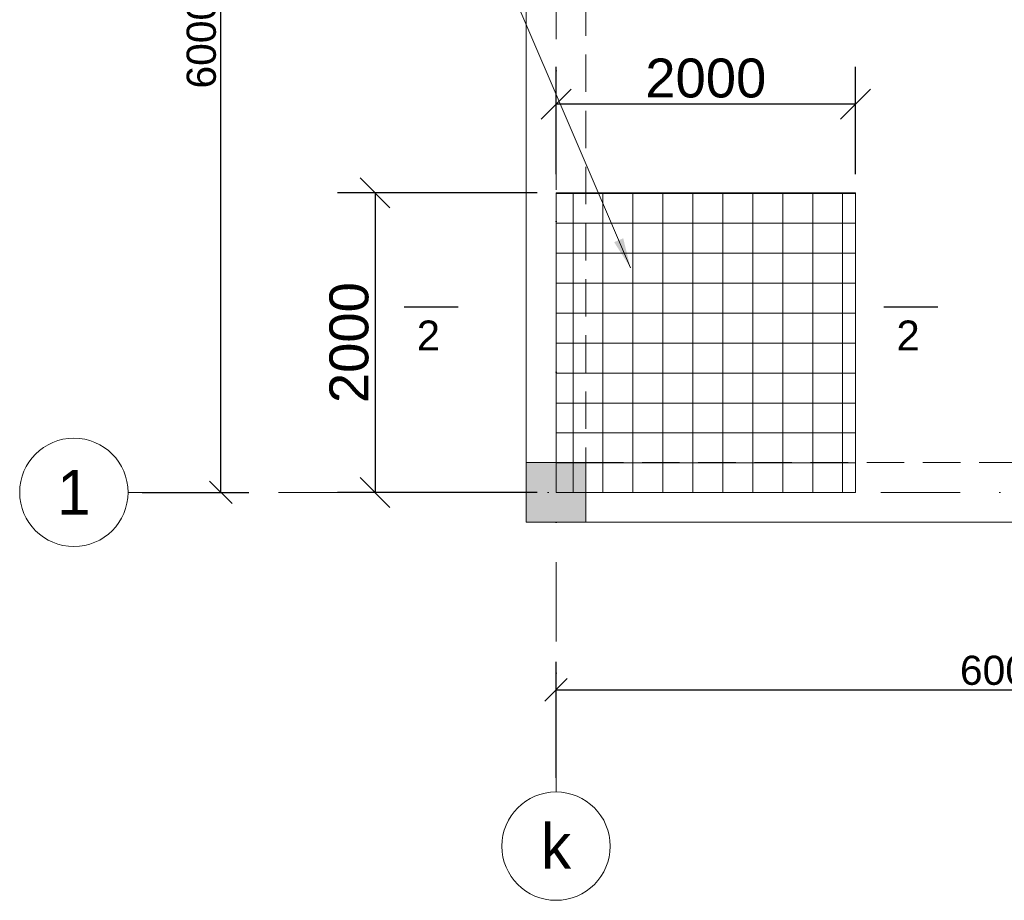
# Model space of a CAD drawing. Header units: millimetres. Extents: x 48648 to 1383473, y 421442 to 1155884.
# Tile 39 of 118: x 148648 to 155223, y 666127 to 672009. Entities that reach past the tile are written whole.
import ezdxf

# ---------------------------------------------------------------- set-up
doc = ezdxf.new("R2010")
doc.units = ezdxf.units.MM
doc.header["$PDMODE"] = 1
doc.linetypes.add('DOT___DASHED', pattern=[670.277762, 352.777767, -176.388884, 0, -141.111112])
doc.linetypes.add('HIDDEN', pattern=[0.375, 0.25, -0.125])
doc.layers.get('0').update_dxf_attribs({"lineweight": 5})
doc.layers.get('Defpoints').update_dxf_attribs({"color": 6, "lineweight": 5})
doc.styles.add('Arial', font='arial.ttf')
doc.styles.add('SPDS', font='arial.ttf')
doc.styles.get("Standard").update_dxf_attribs({"font": 'acadmtavr.ttf'})
doc.dimstyles.new('M 150', dxfattribs={"dimscale": 200, "dimtxt": 1.3, "dimasz": 1, "dimexe": 1.25, "dimexo": 0.625, "dimgap": 0.2, "dimtad": 1, "dimdec": 0, "dimrnd": 5, "dimtxsty": 'SPDS', "dimblk": 'OBLIQUE', "dimcen": 2.5, "dimclrd": 5, "dimclre": 5, "dimclrt": 5, "dimadec": 0, "dimazin": 2, "dimtfac": 1, "dimtdec": 0, "dimtmove": 0, "dimatfit": 3, "dimfxl": 1, "dimtolj": 1, "dimtzin": 0, "dimarcsym": 0})
doc.dimstyles.new('M20', dxfattribs={"dimscale": 20, "dimtxt": 2, "dimasz": 2.5, "dimexe": 1.25, "dimexo": 0.625, "dimtad": 1, "dimdec": 0, "dimrnd": 5, "dimzin": 9, "dimtxsty": 'Standard', "dimblk": 'OBLIQUE', "dimcen": 2.5, "dimclrd": 5, "dimclre": 5, "dimclrt": 5, "dimadec": 0, "dimazin": 0, "dimtfac": 1, "dimtdec": 0, "dimtmove": 0, "dimatfit": 3, "dimfxl": 1, "dimlwd": 5, "dimlwe": 5, "dimarcsym": 0})

# ---------------------------------------------------------------- blocks, each defined once
blk = doc.blocks.new('_Oblique')
at = {"color": 0, "linetype": 'ByBlock', "lineweight": -2}
blk.add_line((-0.5, -0.5), (0.5, 0.5), dxfattribs=at)
blk = doc.blocks.new('*D9')
at = {"color": 5, "lineweight": -2, "transparency": 16777216}
for p, q in [((49465.4, 827931.6), (50178.9, 827931.6)), ((49991.4, 821931.6), (49991.4, 827931.6)), ((49465.4, 821931.6), (50178.9, 821931.6))]:
    blk.add_line(p, q, dxfattribs=at)
at = {"layer": 'Defpoints', "color": 0, "lineweight": 30, "transparency": 16777216}
for p in [(49371.6, 827931.6), (49991.4, 827931.6), (49371.6, 821931.6)]:
    blk.add_point(p, dxfattribs=at)
at = {"color": 5, "lineweight": -2, "transparency": 16777216, "xscale": 150, "yscale": 150, "zscale": 150}
for p, rotation in [((49991.4, 827931.6), 90), ((49991.4, 821931.6), 270)]:
    blk.add_blockref('_Oblique', p, dxfattribs=dict(at, rotation=rotation))
at = {"color": 5, "lineweight": 13, "transparency": 16777216, "insert": (49861.9, 824931.6), "char_height": 195, "attachment_point": 5, "rotation": 90, "style": 'SPDS'}
blk.add_mtext('\\A1;6000', dxfattribs=at)
blk = doc.blocks.new('*D10')
at = {"color": 5, "lineweight": -2, "transparency": 16777216}
for p, q in [((52229.5, 820024.4), (52229.5, 820800)), ((58229.5, 820024.4), (58229.5, 820800)), ((52229.5, 820612.5), (58229.5, 820612.5))]:
    blk.add_line(p, q, dxfattribs=at)
at = {"layer": 'Defpoints', "color": 0, "lineweight": 30, "transparency": 16777216}
for p in [(58229.5, 820612.5), (52229.5, 819930.7), (58229.5, 819930.7)]:
    blk.add_point(p, dxfattribs=at)
at = {"color": 5, "lineweight": -2, "transparency": 16777216, "xscale": 150, "yscale": 150, "zscale": 150, "rotation": 180}
blk.add_blockref('_Oblique', (52229.5, 820612.5), dxfattribs=at)
at = {"color": 5, "lineweight": -2, "transparency": 16777216, "xscale": 150, "yscale": 150, "zscale": 150}
blk.add_blockref('_Oblique', (58229.5, 820612.5), dxfattribs=at)
at = {"color": 5, "lineweight": 13, "transparency": 16777216, "insert": (55229.5, 820742.1), "char_height": 195, "attachment_point": 5, "style": 'SPDS'}
blk.add_mtext('\\A1;6000', dxfattribs=at)
blk = doc.blocks.new('5555234545678')
at = {"lineweight": 20}
h = blk.add_hatch(color=7, dxfattribs=at)
h.dxf.hatch_style = 1
h.paths.add_polyline_path([(152429.5, 668652), (152429.5, 669052), (152029.5, 669052), (152029.5, 668652)])
at = {"color": 7, "lineweight": 20}
for points in [[(152029.5, 701051), (190429.5, 701051), (190429.5, 695051), (192979.5, 695051), (192979.5, 682651.1), (190429.5, 682651.1), (190429.5, 668652), (152029.5, 668652)], [(152029.5, 669052), (152429.5, 669052), (152429.5, 668652), (152029.5, 668652)]]:
    blk.add_lwpolyline(points, close=True, dxfattribs=at)
at = {"color": 7, "linetype": 'HIDDEN', "lineweight": 20, "ltscale": 1000}
for points in [[(152029.5, 700651), (152429.5, 700651), (152429.5, 669052), (152029.5, 669052)], [(152429.5, 669052), (190029.5, 669052), (190029.5, 668652), (152429.5, 668652)]]:
    blk.add_lwpolyline(points, close=True, dxfattribs=at)
blk = doc.blocks.new('*D380')
at = {"color": 5, "lineweight": -2, "transparency": 16777216}
for p, q in [((152229.5, 670977), (152229.5, 671694.7)), ((154229.5, 670977), (154229.5, 671694.7)), ((154229.5, 671444.7), (152229.5, 671444.7))]:
    blk.add_line(p, q, dxfattribs=at)
at = {"layer": 'Defpoints', "color": 0, "transparency": 16777216}
for p in [(152229.5, 671444.7), (152229.5, 670852), (154229.5, 670852)]:
    blk.add_point(p, dxfattribs=at)
at = {"color": 5, "lineweight": -2, "transparency": 16777216, "xscale": 200, "yscale": 200, "zscale": 200, "rotation": 180}
blk.add_blockref('_Oblique', (152229.5, 671444.7), dxfattribs=at)
at = {"color": 5, "lineweight": -2, "transparency": 16777216, "xscale": 200, "yscale": 200, "zscale": 200}
blk.add_blockref('_Oblique', (154229.5, 671444.7), dxfattribs=at)
at = {"color": 5, "transparency": 16777216, "insert": (153229.5, 671617.5), "char_height": 260, "attachment_point": 5, "style": 'SPDS'}
blk.add_mtext('\\A1;2000', dxfattribs=at)
blk = doc.blocks.new('*D385')
at = {"color": 5, "lineweight": -2, "transparency": 16777216}
for p, q in [((152104.5, 670852), (150770.8, 670852)), ((151020.8, 670852), (151020.8, 668852)), ((152104.5, 668852), (150770.8, 668852))]:
    blk.add_line(p, q, dxfattribs=at)
at = {"layer": 'Defpoints', "color": 0, "transparency": 16777216}
for p in [(152229.5, 670852), (151020.8, 668852), (152229.5, 668852)]:
    blk.add_point(p, dxfattribs=at)
at = {"color": 5, "lineweight": -2, "transparency": 16777216, "xscale": 200, "yscale": 200, "zscale": 200}
for p, rotation in [((151020.8, 670852), 90), ((151020.8, 668852), 270)]:
    blk.add_blockref('_Oblique', p, dxfattribs=dict(at, rotation=rotation))
at = {"color": 5, "transparency": 16777216, "insert": (150848.1, 669852), "char_height": 260, "attachment_point": 5, "rotation": 90, "style": 'SPDS'}
blk.add_mtext('\\A1;2000', dxfattribs=at)
blk = doc.blocks.new('555234523452346')
at = {"color": 5, "linetype": 'DOT___DASHED', "lineweight": 13, "ltscale": 1.5}
for points in [[(52229.5, 819930.7), (52229.5, 855746.3)], [(49371.6, 821931.6), (95994.8, 821931.6)]]:
    blk.add_lwpolyline(points, dxfattribs=at)
at = {"color": 5, "lineweight": 13}
for centre in [(49009.9, 821931.6), (52229.5, 819568.9)]:
    blk.add_circle(centre, 361.8, dxfattribs=at)
at = {"color": 5, "lineweight": 13, "char_height": 300, "width": 200.136, "attachment_point": 5, "style": 'Arial'}
for s, insert in [('{\\fAcadMtavr|b0|i0|c0|p2;1}', (49009.9, 821931.6)), ('{\\fAcadMtavr|b0|i0|c0|p2;k}', (52229.5, 819568.9))]:
    blk.add_mtext(s, dxfattribs=dict(at, insert=insert))
at = {"color": 5, "lineweight": 13}
dim = blk.add_linear_dim(base=(49991.4, 827931.6), p1=(49371.6, 821931.6), p2=(49371.6, 827931.6), angle=90, dimstyle='M 150', override={"dimscale": 150, "dimtmove": 1}, dxfattribs=at)
dim.commit()
dim.dimension.update_dxf_attribs({"geometry": '*D9', "text_midpoint": (49861.9, 824931.6)})
dim = blk.add_linear_dim(base=(58229.5, 820612.5), p1=(52229.5, 819930.7), p2=(58229.5, 819930.7), dimstyle='M 150', override={"dimscale": 150, "dimtmove": 1}, dxfattribs=at)
dim.commit()
dim.dimension.update_dxf_attribs({"geometry": '*D10', "text_midpoint": (55229.5, 820742.1)})

msp = doc.modelspace()

# ---------------------------------------------------------------- hatches: boundary and pattern name
h = msp.add_hatch()
h.set_pattern_fill('NET', color=6, scale=63)
h.set_pattern_definition([(0, (84734.5, -1435.23), (0, 200.025), []), (90, (84734.5, -1435.23), (-200.025, 1e-14), [])])
h.paths.add_polyline_path([(152229.5, 668852), (152229.5, 670852), (154229.5, 670852), (154229.5, 668852)])

# ---------------------------------------------------------------- linework, layer by layer
at = {"color": 6}
msp.add_lwpolyline([(152229.5, 668852), (152229.5, 670852), (154229.5, 670852), (154229.5, 668852)], close=True, dxfattribs=at)
at = {"color": 5, "lineweight": 13, "const_width": 10}
for points in [[(151213.8, 670090.1), (151577.3, 670090.1)], [(154780.6, 670090.1), (154417.1, 670090.1)]]:
    msp.add_lwpolyline(points, dxfattribs=at)

# ---------------------------------------------------------------- block references
at = {"color": 6, "lineweight": 30}
msp.add_blockref('555234523452346', (100000, -153079.6), dxfattribs=at)
at = {"color": 5, "lineweight": 13}
msp.add_blockref('5555234545678', (0, 0), dxfattribs=at)

# ---------------------------------------------------------------- texts
at = {"color": 5, "lineweight": 13, "char_height": 200, "width": 6318.36, "attachment_point": 5}
for insert in [(151395.6, 669899.7), (154598.9, 669899.7)]:
    msp.add_mtext('\\pxi-0.18417,qc;{\\fArial|b0|i0|c0|p34;2}', dxfattribs=dict(at, insert=insert))

# ---------------------------------------------------------------- dimensions: what is measured, and where the dimension line sits
dim = msp.add_linear_dim(base=(152229.5, 671444.7), p1=(154229.5, 670852), p2=(152229.5, 670852), dimstyle='M 150')
dim.commit()
dim.dimension.update_dxf_attribs({"geometry": '*D380', "text_midpoint": (153229.5, 671617.5)})
dim = msp.add_linear_dim(base=(151020.8, 668852), p1=(152229.5, 670852), p2=(152229.5, 668852), angle=90, dimstyle='M 150')
dim.commit()
dim.dimension.update_dxf_attribs({"geometry": '*D385', "text_midpoint": (150848.1, 669852)})

# ---------------------------------------------------------------- leaders
at = {"color": 5, "lineweight": 13}
for points in [[(152726.7, 670352), (151801.9, 672509), (149542.3, 672509)], [(157226.7, 670352), (156301.9, 672509), (154042.3, 672509)]]:
    msp.add_leader(points, dimstyle='M20', override={"dimscale": 10, "dimasz": 20, "dimtad": 0}, dxfattribs=at)

doc.saveas('drawing.dxf')
